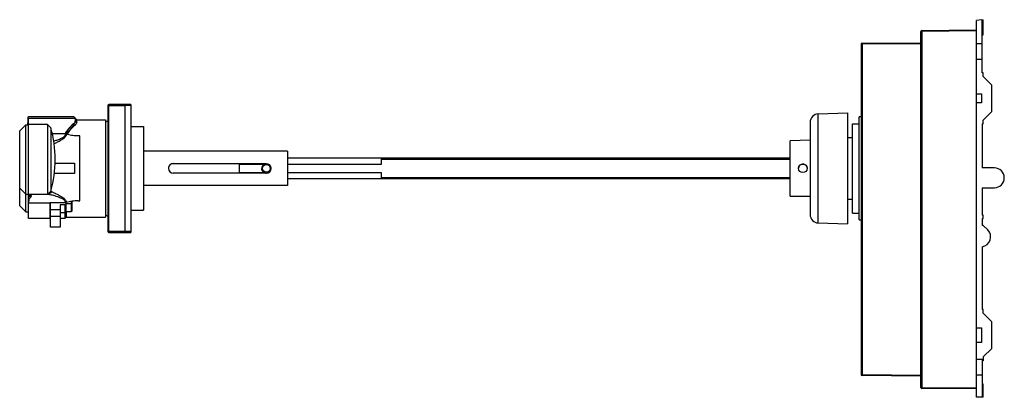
# Model space of a CAD drawing. Header units: millimetres. Extents: x 1923 to 2499, y 102 to 323.
import ezdxf

# ---------------------------------------------------------------- set-up
doc = ezdxf.new("R2010")
doc.units = ezdxf.units.MM
doc.header["$LTSCALE"] = 30.734
doc.layers.get('0').update_dxf_attribs({"linetype": 'CONTINUOUS'})

msp = doc.modelspace()

# ---------------------------------------------------------------- linework, layer by layer
at = {"color": 7, "linetype": 'Continuous'}
for p, q in [((2485.7, 322.59), (2482.7, 322.06)), ((2485.7, 322.59), (2486.7, 322.59)), ((2486.1, 291.59), (2486.1, 322.59)), ((2486.7, 313.79), (2486.7, 322.59)), ((2482.7, 101.69), (2482.7, 322.06)), ((2450.2, 107.47), (2450.2, 315.71)), ((2450.8, 316.31), (2482.7, 316.59)), ((2486.1, 313.79), (2486.7, 313.79)), ((2415.2, 308.19), (2415.2, 114.99)), ((2415.8, 308.79), (2450.2, 309.09)), ((2482.7, 308.57), (2486.1, 308.57)), ((2486.1, 299.34), (2482.7, 299.34)), ((2486.7, 291.59), (2486.1, 291.59)), ((2486.7, 289.34), (2486.7, 291.59)), ((2491.7, 284.34), (2486.7, 289.34)), ((2491.7, 268.84), (2491.7, 284.34)), ((2482.7, 279.14), (2485.7, 279.14)), ((2485.7, 279.14), (2485.7, 274.04)), ((1974.75, 272.42), (1974.75, 198.77)), ((1988.25, 273.02), (1975.35, 273.02)), ((1984.75, 198.17), (1984.75, 273.02)), ((1988.25, 273.02), (1988.25, 198.17)), ((2485.7, 274.04), (2482.7, 274.04)), ((1927.85, 265.17), (1927.85, 262.77)), ((1954.73, 265.69), (1928.35, 265.69)), ((1954.73, 265.67), (1928.35, 265.67)), ((1954.73, 265.69), (1954.73, 265.67)), ((1954.73, 265.67), (1955.63, 264.77)), ((2390.23, 267.5), (2407.3, 268.09)), ((2407.3, 268.09), (2407.3, 203.09)), ((2415.2, 265.77), (2414.2, 265.77)), ((2414.2, 205.42), (2414.2, 265.77)), ((2486.7, 263.84), (2491.7, 268.84)), ((1923.15, 257.52), (1926.65, 261.02)), ((1926.65, 210.17), (1926.65, 261.02)), ((1926.65, 261.02), (1928.35, 261.02)), ((1928.35, 262.77), (1927.85, 262.77)), ((1927.85, 261.02), (1927.85, 262.49)), ((1928.35, 262.49), (1927.85, 262.49)), ((1927.85, 262.47), (1928.35, 262.47)), ((1928.35, 206.39), (1928.35, 264.77)), ((1955.63, 264.77), (1928.35, 264.77)), ((1939.35, 261.32), (1928.35, 261.32)), ((1939.35, 261.32), (1939.35, 220.27)), ((1941.35, 259.32), (1939.35, 261.32)), ((1941.35, 259.32), (1941.35, 222.27)), ((1956.5, 264.04), (1955.84, 264.7)), ((1956.5, 262.5), (1956.5, 264.04)), ((1956.5, 264.04), (1973.35, 264.04)), ((1973.35, 264.04), (1973.35, 207.14)), ((1973.35, 262.68), (1974.75, 263.49)), ((1988.25, 260.04), (1995.53, 260.04)), ((1995.53, 260.04), (1995.55, 259.63)), ((1995.53, 260.04), (1995.53, 211.14)), ((1995.55, 259.56), (1995.55, 211.62)), ((2385.4, 262.5), (2385.4, 208.69)), ((2410.2, 261.69), (2414.2, 261.69)), ((2410.2, 209.49), (2410.2, 261.69)), ((2486.1, 261.59), (2486.7, 261.59)), ((2486.1, 261.59), (2486.1, 235.89)), ((2486.7, 261.59), (2486.7, 263.84)), ((1923.15, 213.67), (1923.15, 257.52)), ((1949.6, 255.75), (1942.17, 255.75)), ((1949.77, 255.75), (1949.6, 255.75)), ((1950.28, 255.66), (1949.77, 255.75)), ((2407.3, 253.62), (2410.2, 253.64)), ((2385.4, 252.02), (2373.7, 251.82)), ((2373.7, 219.37), (2373.7, 251.82)), ((2079.7, 245.59), (1995.55, 245.59)), ((2079.7, 245.59), (2079.7, 225.59)), ((1955.18, 238.66), (1955.18, 232.66)), ((2013, 238.41), (2067.4, 238.41)), ((2051.7, 232.81), (2051.7, 238.41)), ((2051.7, 238.17), (2066.45, 238.17)), ((2134.7, 241.57), (2079.7, 241.57)), ((2079.7, 238.17), (2134.7, 238.17)), ((2134.7, 238.17), (2134.7, 241.58)), ((2373.7, 241.58), (2134.7, 241.58)), ((2067.4, 232.81), (2013, 232.81)), ((2066.45, 233.05), (2051.7, 233.05)), ((2134.7, 233.05), (2079.7, 233.05)), ((2134.7, 229.63), (2134.7, 233.05)), ((2493.2, 235.89), (2486.1, 235.89)), ((2079.7, 225.59), (1995.55, 225.59)), ((2079.7, 229.62), (2134.7, 229.62)), ((2134.7, 229.63), (2373.7, 229.63)), ((1923.15, 224.12), (1926.65, 220.62)), ((1926.65, 220.62), (1928.35, 220.62)), ((1929.05, 220.31), (1929.05, 218.22)), ((1929.85, 219.71), (1929.85, 220.3)), ((1940.11, 220.26), (1941.94, 221.95)), ((2373.7, 219.43), (2385.4, 219.22)), ((2385.4, 219.16), (2373.7, 219.37)), ((2486.1, 224.29), (2493.2, 224.29)), ((2486.1, 224.29), (2486.1, 208.34)), ((1923.15, 213.67), (1926.65, 210.17)), ((1928.35, 215.53), (1940.85, 215.53)), ((1940.85, 215.53), (1940.85, 206.39)), ((1949.77, 215.53), (1940.85, 215.53)), ((1941.25, 215.44), (1940.85, 215.44)), ((1941.25, 201.28), (1941.25, 215.53)), ((1946.9, 214.23), (1946.9, 201.28)), ((1949.65, 214.23), (1946.9, 214.23)), ((1949.65, 214.23), (1949.65, 206.39)), ((1950.28, 215.62), (1949.77, 215.53)), ((1950.25, 210.22), (1950.25, 215.07)), ((1950.25, 215.07), (1953.3, 215.07)), ((1953.3, 216.33), (1953.3, 210.22)), ((1953.78, 216.43), (1953.75, 216.42)), ((1953.75, 210.55), (1953.75, 216.39)), ((1953.79, 216.39), (1953.75, 216.39)), ((2407.3, 217.57), (2410.2, 217.54)), ((1926.65, 210.17), (1928.35, 210.17)), ((1941.25, 211.77), (1940.85, 211.37)), ((1949.65, 209.54), (1946.9, 209.54)), ((1953.3, 210.22), (1950.25, 210.22)), ((1950.35, 210.22), (1950.35, 207.09)), ((1953.75, 210.55), (1953.3, 210.55)), ((1973.35, 208.5), (1974.75, 207.69)), ((1988.25, 211.14), (1995.53, 211.14)), ((1995.53, 211.14), (1995.55, 211.56)), ((2410.2, 209.49), (2414.2, 209.49)), ((2486.7, 208.34), (2486.1, 208.34)), ((2486.7, 206.34), (2486.7, 208.34)), ((1940.85, 206.39), (1928.35, 206.39)), ((1949.65, 206.39), (1946.9, 206.39)), ((1950.35, 207.09), (1949.65, 206.39)), ((1950.35, 207.14), (1973.35, 207.14)), ((2390.23, 203.69), (2407.3, 203.09)), ((2414.2, 205.42), (2415.2, 205.42)), ((2486.1, 206.34), (2486.7, 206.34)), ((2486.1, 206.34), (2486.1, 202.19)), ((2486.7, 202.19), (2486.1, 202.19)), ((2489.3, 199.59), (2486.7, 202.19)), ((1946.9, 201.28), (1941.25, 201.28)), ((1975.35, 198.17), (1988.25, 198.17)), ((2486.1, 189.76), (2486.1, 153.09)), ((2486.7, 153.09), (2486.1, 153.09)), ((2486.7, 150.84), (2486.7, 153.09)), ((2491.7, 145.84), (2486.7, 150.84)), ((2491.7, 130.34), (2491.7, 145.84)), ((2482.7, 142.34), (2485.7, 142.34)), ((2485.7, 142.34), (2485.7, 133.84)), ((2485.7, 133.84), (2482.7, 133.84)), ((2486.7, 125.34), (2491.7, 130.34)), ((2486.7, 123.84), (2482.7, 123.84)), ((2486.1, 123.84), (2486.1, 101.69)), ((2486.7, 123.09), (2486.1, 123.09)), ((2486.7, 125.34), (2486.7, 123.09)), ((2450.2, 114.09), (2415.8, 114.39)), ((2486.1, 114.62), (2482.7, 114.62)), ((2486.1, 109.56), (2486.7, 109.56)), ((2486.7, 101.69), (2486.7, 109.56)), ((2482.7, 106.59), (2450.8, 106.87)), ((2486.7, 109.39), (2486.1, 109.39)), ((2486.7, 101.69), (2482.7, 101.69))]:
    msp.add_line(p, q, dxfattribs=at)
at = {"color": 9, "linetype": 'Continuous'}
for p, q in [((2450.2, 315.71), (2450.8, 315.71)), ((2482.7, 315.99), (2450.8, 315.71)), ((2450.8, 315.71), (2450.8, 107.47)), ((2415.2, 308.19), (2415.8, 308.19)), ((2450.2, 308.49), (2415.8, 308.19)), ((2415.8, 308.19), (2415.8, 114.99)), ((1974.75, 272.42), (1984.75, 272.42)), ((1975.35, 198.17), (1975.35, 273.02)), ((1984.75, 272.52), (1988.25, 272.52)), ((2390.23, 203.69), (2390.23, 267.5)), ((1954.77, 261.57), (1955.37, 260.94)), ((1955.37, 260.94), (1955.37, 260.77)), ((1955.63, 264.77), (1955.63, 263.21)), ((1955.84, 263.12), (1955.84, 264.7)), ((1956.5, 262.5), (1955.84, 263.12)), ((1958.35, 216.64), (1958.35, 254.64)), ((2013, 238.41), (2013, 238.41)), ((2067.4, 238.41), (2067.4, 238.41)), ((2134.7, 241.08), (2373.7, 241.08)), ((2373.7, 230.13), (2134.7, 230.13)), ((1939.35, 220.32), (1928.35, 220.32)), ((1940.11, 220.26), (1929.85, 220.26)), ((1941.35, 222.32), (1939.35, 220.32)), ((1939.35, 220.27), (1941.35, 222.27)), ((1957.84, 216.64), (1958.35, 216.64)), ((1946.9, 211.4), (1941.25, 211.4)), ((1946.9, 207.39), (1941.25, 207.39)), ((1984.75, 198.77), (1974.75, 198.77)), ((1988.25, 198.67), (1984.75, 198.67)), ((2415.8, 114.99), (2415.2, 114.99)), ((2415.8, 114.99), (2450.2, 114.69)), ((2450.8, 107.47), (2450.2, 107.47)), ((2450.8, 107.47), (2482.7, 107.19))]:
    msp.add_line(p, q, dxfattribs=at)
at = {"color": 7, "linetype": 'Continuous'}
for centre, radius in [((2067.45, 235.61), 2.25), ((2381.2, 235.64), 2.52)]:
    msp.add_circle(centre, radius, dxfattribs=at)
for centre, radius, start, end in [((2450.8, 315.71), 0.6, 90.5, 180), ((2415.8, 308.19), 0.6, 90.49999, 180), ((1975.35, 272.42), 0.6, 90, 180), ((2390.4, 262.5), 5, 92, 180), ((1874.15, 240.82), 69.7, 344.6079, 15.3921), ((1955.63, 264.49), 0.3, 45, 89.99952), ((2013, 235.61), 2.8, 89.98494, 179.99592), ((2067.45, 235.61), 2.75, 97.18276, 305.9884), ((2067.4, 235.61), 2.8, 33.6948, 40.06922), ((2067.41, 235.62), 2.79, 28.04789, 33.69059), ((2067.4, 235.61), 2.81, 16.02895, 28.03195), ((2067.42, 235.62), 2.79, 13.00317, 16.00773), ((2067.39, 235.61), 2.81, 0.02617, 12.99007), ((2013, 235.61), 2.8, 179.99627, 269.98334), ((2067.46, 235.61), 2.76, 248.54404, 262.77971), ((2067.4, 235.61), 2.8, 270.01621, 359.12415), ((2067.45, 235.61), 2.76, 277.22033, 291.45606), ((2067.46, 235.61), 2.75, 305.98553, 308.70521), ((2067.47, 235.59), 2.73, 306.86241, 310.15139), ((2067.45, 235.62), 2.75, 308.7098, 317.08547), ((2067.42, 235.61), 2.78, 359.11281, 359.9982), ((2493.2, 230.09), 5.8, 270, 90), ((1930.82, 218.91), 2.4, 143.87883, 151.10969), ((1861.17, 277.99), 109.06, 324.22476, 324.76751), ((1726.34, 406.24), 297.59, 318.62473, 318.7998), ((2390.4, 208.69), 5, 180, 268), ((1975.35, 198.77), 0.6, 180, 270), ((2485.2, 195.49), 5.8, 278.9268, 45), ((2415.8, 114.99), 0.6, 180, 269.50001), ((2450.8, 107.47), 0.6, 180, 269.5)]:
    msp.add_arc(centre, radius, start, end, dxfattribs=at)
at = {"color": 9, "linetype": 'Continuous'}
for centre, radius, start, end in [((1973.2, 241.66), 27.48, 148.96987, 149.16798), ((1973.6, 241.36), 27.8, 148.43286, 148.88071), ((1957.6, 239.03), 22.39, 269.42477, 270.62244)]:
    msp.add_arc(centre, radius, start, end, dxfattribs=at)
for points, knots in [([(2450.8, 315.71), (2450.8, 315.79), (2450.8, 315.9), (2450.8, 316.04), (2450.8, 316.13), (2450.8, 316.21), (2450.8, 316.26), (2450.8, 316.29), (2450.8, 316.3), (2450.8, 316.31), (2450.8, 316.31), (2450.8, 316.31)], [0, 0, 0, 0, 0.382636, 0.555569, 0.707017, 0.831286, 0.923773, 0.956807, 0.980634, 0.995079, 1, 1, 1, 1]), ([(2415.8, 308.19), (2415.8, 308.27), (2415.8, 308.38), (2415.8, 308.52), (2415.8, 308.61), (2415.8, 308.68), (2415.8, 308.74), (2415.8, 308.76), (2415.8, 308.78), (2415.8, 308.79), (2415.8, 308.79), (2415.8, 308.79)], [0, 0, 0, 0, 0.382632, 0.555564, 0.707012, 0.831281, 0.923769, 0.956803, 0.980632, 0.995078, 1, 1, 1, 1]), ([(1954.61, 261.67), (1953.66, 260.91), (1952.32, 259.58), (1950.75, 257.55), (1950.01, 256.42), (1949.65, 255.83)], [0, 0, 0, 0, 0.473401, 0.729678, 1, 1, 1, 1]), ([(1949.91, 255.92), (1950.26, 256.49), (1951.64, 258.56), (1953.35, 260.44), (1954.77, 261.57)], [0, 0, 0, 0, 0.269985, 1, 1, 1, 1]), ([(1954.61, 261.67), (1954.76, 261.8), (1955.04, 262.05), (1955.44, 262.53), (1955.63, 262.95), (1955.63, 263.21)], [0, 0, 0, 0, 0.317633, 0.588545, 1, 1, 1, 1]), ([(1954.77, 261.57), (1954.75, 261.59), (1954.71, 261.63), (1954.65, 261.66), (1954.61, 261.67)], [0, 0, 0, 0, 0.260117, 1, 1, 1, 1]), ([(1955.84, 263.12), (1955.84, 262.86), (1955.63, 262.44), (1955.22, 261.95), (1954.93, 261.7), (1954.77, 261.57)], [0, 0, 0, 0, 0.408821, 0.680672, 1, 1, 1, 1]), ([(1955.63, 263.21), (1955.65, 263.21), (1955.73, 263.2), (1955.8, 263.16), (1955.84, 263.12)], [0, 0, 0, 0, 0.254562, 1, 1, 1, 1]), ([(2415.8, 114.39), (2415.8, 114.39), (2415.8, 114.4), (2415.8, 114.41), (2415.8, 114.42), (2415.8, 114.45), (2415.8, 114.5), (2415.8, 114.57), (2415.8, 114.66), (2415.8, 114.81), (2415.8, 114.92), (2415.8, 114.99)], [0, 0, 0, 0, 0.004919, 0.019364, 0.043192, 0.076227, 0.168714, 0.292982, 0.444431, 0.617364, 1, 1, 1, 1]), ([(2450.8, 106.87), (2450.8, 106.87), (2450.8, 106.88), (2450.8, 106.88), (2450.8, 106.9), (2450.8, 106.93), (2450.8, 106.98), (2450.8, 107.05), (2450.8, 107.14), (2450.8, 107.28), (2450.8, 107.39), (2450.8, 107.47)], [0, 0, 0, 0, 0.004922, 0.019368, 0.043197, 0.076231, 0.168719, 0.292988, 0.444436, 0.617367, 1, 1, 1, 1])]:
    msp.add_open_spline(points, degree=3, knots=knots, dxfattribs=at)
at = {"color": 7, "linetype": 'Continuous'}
for points, knots in [([(1928.35, 265.67), (1928.23, 265.67), (1927.96, 265.56), (1927.85, 265.3), (1927.85, 265.17)], [0, 0, 0, 0, 0.499996, 1, 1, 1, 1]), ([(1955.37, 260.94), (1954.93, 260.59), (1953.12, 259.03), (1951.61, 257.13), (1950.62, 255.59)], [0, 0, 0, 0, 0.232839, 1, 1, 1, 1]), ([(1955.37, 260.77), (1954.95, 260.43), (1953.22, 258.88), (1951.78, 257.04), (1950.83, 255.54)], [0, 0, 0, 0, 0.233345, 1, 1, 1, 1]), ([(1956.45, 262.04), (1956.35, 261.81), (1956.02, 261.35), (1955.61, 260.96), (1955.37, 260.77)], [0, 0, 0, 0, 0.439877, 1, 1, 1, 1]), ([(1956.45, 262.04), (1956.35, 261.84), (1956.01, 261.43), (1955.61, 261.1), (1955.37, 260.94)], [0, 0, 0, 0, 0.432776, 1, 1, 1, 1]), ([(1956.5, 262.5), (1956.51, 262.46), (1956.51, 262.31), (1956.48, 262.15), (1956.45, 262.04)], [0, 0, 0, 0, 0.23602, 1, 1, 1, 1]), ([(1942.96, 251.59), (1943.28, 251.68), (1943.95, 251.88), (1944.96, 252.21), (1945.99, 252.57), (1947.03, 252.99), (1947.88, 253.38), (1948.53, 253.74), (1949, 254.03), (1949.42, 254.36), (1949.76, 254.76), (1949.93, 255.25), (1949.84, 255.59), (1949.77, 255.75)], [0, 0, 0, 0, 0.118936, 0.243166, 0.371064, 0.501249, 0.632206, 0.697326, 0.761581, 0.824191, 0.884039, 0.941036, 1, 1, 1, 1]), ([(1950.28, 255.66), (1950.33, 255.46), (1950.36, 255.06), (1950.16, 254.48), (1949.82, 253.98), (1949.38, 253.53), (1948.89, 253.12), (1948.2, 252.62), (1947.31, 252.05), (1946.22, 251.43), (1945.15, 250.86), (1944.14, 250.35), (1943.48, 250.04), (1943.17, 249.89)], [0, 0, 0, 0, 0.062047, 0.123215, 0.186158, 0.251009, 0.317022, 0.383573, 0.516502, 0.647114, 0.773121, 0.891966, 1, 1, 1, 1]), ([(1956.55, 254.65), (1955.49, 254.67), (1953.9, 254.79), (1951.81, 255.19), (1950.78, 255.49), (1950.28, 255.66)], [0, 0, 0, 0, 0.499882, 0.749944, 1, 1, 1, 1]), ([(1943.74, 238.66), (1944.58, 238.66), (1948.4, 238.66), (1952.21, 238.66), (1955.18, 238.66)], [0, 0, 0, 0, 0.221041, 1, 1, 1, 1]), ([(2067.4, 238.41), (2067.81, 238.41), (2068.63, 238.23), (2069.29, 237.72), (2069.55, 237.42)], [0, 0, 0, 0, 0.501731, 1, 1, 1, 1]), ([(2383.72, 235.64), (2383.72, 235.96), (2383.58, 236.62), (2383.02, 237.44), (2382.18, 238), (2381.2, 238.19), (2380.22, 238), (2379.39, 237.44), (2378.83, 236.62), (2378.69, 235.96), (2378.69, 235.64)], [0, 0, 0, 0, 0.125059, 0.250066, 0.375052, 0.500013, 0.624971, 0.749947, 0.874945, 1, 1, 1, 1]), ([(1955.18, 232.66), (1954.11, 232.66), (1950.14, 232.66), (1946.18, 232.66), (1943.28, 232.67)], [0, 0, 0, 0, 0.270494, 1, 1, 1, 1]), ([(2066.45, 233.05), (2065.94, 233.24), (2065.04, 233.96), (2064.7, 235.07), (2064.7, 235.61)], [0, 0, 0, 0, 0.5, 1, 1, 1, 1]), ([(1928.35, 220.32), (1928.35, 220.32), (1928.36, 220.32), (1928.37, 220.32), (1928.38, 220.32), (1928.4, 220.32), (1928.42, 220.32), (1928.47, 220.32), (1928.54, 220.31), (1928.64, 220.31), (1928.75, 220.31), (1928.89, 220.31), (1929, 220.31), (1929.05, 220.31)], [0, 0, 0, 0, 0.004028, 0.015967, 0.035825, 0.063587, 0.099237, 0.142754, 0.253244, 0.39471, 0.566772, 0.768799, 1, 1, 1, 1]), ([(1928.35, 218.41), (1928.35, 218.71), (1928.4, 219.28), (1928.59, 219.83), (1928.72, 220.07)], [0, 0, 0, 0, 0.521443, 1, 1, 1, 1]), ([(1929.05, 220.31), (1929.11, 220.31), (1929.23, 220.31), (1929.39, 220.31), (1929.53, 220.31), (1929.64, 220.31), (1929.72, 220.31), (1929.77, 220.31), (1929.8, 220.31), (1929.82, 220.31), (1929.84, 220.31), (1929.85, 220.3), (1929.85, 220.31), (1929.85, 220.3)], [0, 0, 0, 0, 0.230692, 0.432545, 0.604641, 0.746247, 0.856921, 0.900528, 0.936258, 0.964087, 0.983996, 0.995967, 1, 1, 1, 1]), ([(1929.85, 219.71), (1929.85, 219.61), (1929.8, 219.38), (1929.63, 219.03), (1929.38, 218.63), (1929.17, 218.36), (1929.05, 218.22)], [0, 0, 0, 0, 0.175841, 0.401451, 0.677629, 1, 1, 1, 1]), ([(1940.11, 220.26), (1940.04, 220.26), (1939.91, 220.26), (1939.73, 220.26), (1939.6, 220.27), (1939.49, 220.27), (1939.42, 220.27), (1939.38, 220.27), (1939.36, 220.27), (1939.35, 220.27), (1939.35, 220.27)], [0, 0, 0, 0, 0.281519, 0.513932, 0.696858, 0.831946, 0.922714, 0.973708, 0.995245, 1, 1, 1, 1]), ([(1949.77, 215.53), (1949.82, 215.65), (1949.9, 215.88), (1949.86, 216.25), (1949.7, 216.58), (1949.37, 216.97), (1948.85, 217.37), (1948.16, 217.77), (1947.43, 218.12), (1946.69, 218.44), (1945.94, 218.74), (1944.95, 219.1), (1943.76, 219.49), (1942.4, 219.88), (1941.34, 220.12), (1940.59, 220.24), (1940.26, 220.26), (1940.11, 220.26)], [0, 0, 0, 0, 0.032363, 0.063229, 0.094411, 0.126829, 0.194503, 0.264346, 0.334914, 0.405448, 0.475457, 0.544545, 0.678408, 0.803334, 0.913561, 0.960453, 1, 1, 1, 1]), ([(1941.35, 222.27), (1941.36, 222.27), (1941.35, 222.27), (1941.36, 222.26), (1941.37, 222.24), (1941.38, 222.22), (1941.39, 222.22)], [0, 0, 0, 0, 0.063599, 0.243304, 0.548546, 1, 1, 1, 1]), ([(1941.39, 222.22), (1941.41, 222.19), (1941.47, 222.15), (1941.65, 222.05), (1941.81, 221.99), (1941.94, 221.95)], [0, 0, 0, 0, 0.139013, 0.348251, 1, 1, 1, 1]), ([(1941.94, 221.95), (1942.07, 221.9), (1942.36, 221.79), (1943.01, 221.5), (1943.93, 221.06), (1945.14, 220.45), (1946.42, 219.76), (1947.51, 219.13), (1948.36, 218.56), (1948.98, 218.1), (1949.56, 217.6), (1950.04, 217.03), (1950.31, 216.47), (1950.35, 215.98), (1950.31, 215.74), (1950.28, 215.62)], [0, 0, 0, 0, 0.037774, 0.083801, 0.193052, 0.317577, 0.451381, 0.590528, 0.66103, 0.73147, 0.801098, 0.86887, 0.934126, 0.966684, 1, 1, 1, 1]), ([(1929.05, 218.22), (1928.92, 218.05), (1928.69, 217.66), (1928.48, 217.01), (1928.37, 216.29), (1928.35, 215.79), (1928.35, 215.53)], [0, 0, 0, 0, 0.230491, 0.470046, 0.725672, 1, 1, 1, 1])]:
    msp.add_open_spline(points, degree=3, knots=knots, dxfattribs=at)
at = {"color": 9, "linetype": 'Continuous'}
msp.add_open_spline([(1958.35, 254.64), (1957.75, 254.64), (1957.15, 254.64), (1956.55, 254.65)], degree=3, dxfattribs=at)
at = {"color": 7, "linetype": 'Continuous'}
for points in [[(1953.75, 216.42), (1952.57, 216.27), (1951.4, 216.01), (1950.28, 215.62)], [(1957.38, 216.64), (1956.18, 216.63), (1954.97, 216.58), (1953.78, 216.43)]]:
    msp.add_open_spline(points, degree=3, dxfattribs=at)

doc.saveas('drawing.dxf')
